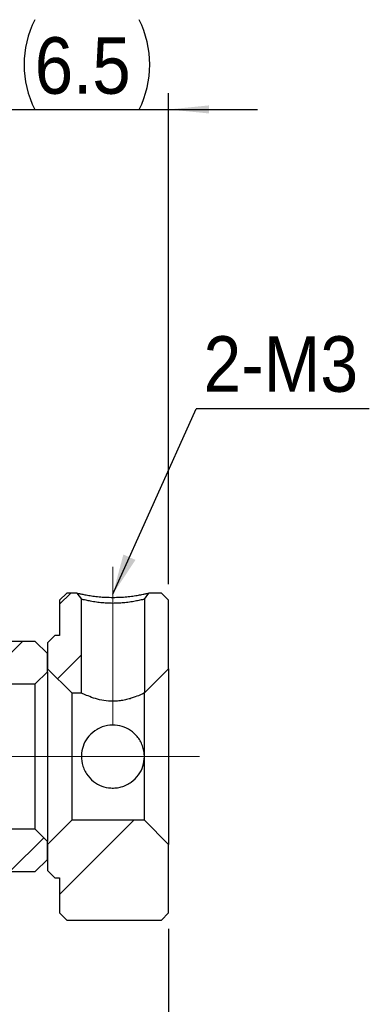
# Model space of a CAD drawing. Header units: millimetres. Extents: x 15 to 240, y 23 to 130.
# Tile 12 of 13: x 163 to 177, y 49 to 90. Entities that reach past the tile are written whole.
import ezdxf

# ---------------------------------------------------------------- set-up
doc = ezdxf.new("R2010")
doc.units = ezdxf.units.MM
doc.header["$LTSCALE"] = 0.666667
doc.linetypes.add('CENTERX2', pattern=[20.32, 12.7, -2.54, 2.54, -2.54])
doc.layers.add('FORMAT', color=7, linetype='Continuous')
doc.styles.add('SLDTEXTSTYLE0', font='GOTHIC.TTF', dxfattribs={"width": 0.913})
doc.styles.get("Standard").update_dxf_attribs({"font": 'GOTHIC.TTF'})
doc.dimstyles.new('SLDDIMSTYLE2', dxfattribs={"dimtxt": 2.333333, "dimasz": 1.666667, "dimexe": 0, "dimexo": 0.0625, "dimgap": 0.583333, "dimtad": 1, "dimrnd": 1e-09, "dimzin": 12, "dimdsep": 46, "dimtxsty": 'SLDTEXTSTYLE0', "dimsah": 1, "dimcen": 0.09, "dimadec": 0, "dimazin": 3, "dimtfac": 1, "dimtofl": 0, "dimtmove": 0, "dimatfit": 3, "dimfxl": 0, "dimfrac": 2, "dimtolj": 1, "dimtzin": 12, "dimarcsym": 0})
doc.dimstyles.new('SLDDIMSTYLE3', dxfattribs={"dimtxt": 0.18, "dimasz": 1.666667, "dimexe": 0, "dimexo": 0.0625, "dimgap": 0, "dimtad": 0, "dimtih": 1, "dimtoh": 1, "dimdec": 0, "dimrnd": 1e-09, "dimzin": 0, "dimdsep": 46, "dimtxsty": 'Standard', "dimsah": 1, "dimcen": 0.09, "dimadec": 0, "dimazin": 0, "dimtfac": 1.666667, "dimtdec": 0, "dimtofl": 0, "dimtmove": 0, "dimatfit": 3, "dimfxl": 0, "dimfrac": 2, "dimtolj": 1, "dimtzin": 0, "dimarcsym": 0})
doc.dimstyles.new('SLDDIMSTYLE4', dxfattribs={"dimtxt": 2.333333, "dimasz": 1.666667, "dimexe": 0, "dimexo": 0.0625, "dimgap": 0.583333, "dimtad": 1, "dimdec": 1, "dimrnd": 1e-09, "dimzin": 12, "dimdsep": 46, "dimtxsty": 'SLDTEXTSTYLE0', "dimsah": 1, "dimcen": 0.09, "dimadec": 0, "dimazin": 3, "dimtfac": 1, "dimtdec": 1, "dimtmove": 0, "dimatfit": 0, "dimfxl": 0, "dimfrac": 2, "dimtolj": 1, "dimtzin": 12, "dimarcsym": 0})

# ---------------------------------------------------------------- blocks, each defined once
blk = doc.blocks.new('_D_8')
at = {"layer": 'FORMAT', "color": 7}
for p, q in [((162.373, 70.671), (162.373, 86.679)), ((168.873, 66.421), (168.873, 86.679)), ((162.373, 86.012), (158.706, 86.012)), ((162.373, 86.012), (168.873, 86.012)), ((168.873, 86.012), (172.54, 86.012))]:
    blk.add_line(p, q, dxfattribs=at)
for centre, start, end in [((167.053, 87.864), 153.4349, 206.5651), ((163.955, 87.864), 333.4349, 26.5651)]:
    blk.add_arc(centre, 4.141, start, end, dxfattribs=at)
for points in [[(162.373, 86.012), (160.706, 86.179), (160.706, 85.846)], [(168.873, 86.012), (170.54, 85.846), (170.54, 86.179)]]:
    blk.add_solid(points, dxfattribs=at)
at = {"layer": 'FORMAT', "color": 7, "insert": (163.349, 88.993), "char_height": 2.3333, "attachment_point": 1, "style": 'SLDTEXTSTYLE0'}
blk.add_mtext('6.5', dxfattribs=at)
blk = doc.blocks.new('_D_10')
at = {"layer": 'FORMAT', "color": 7}
for p, q in [((146.873, 54.188), (146.873, 35.517)), ((168.873, 52.188), (168.873, 35.517)), ((146.873, 36.184), (168.873, 36.184))]:
    blk.add_line(p, q, dxfattribs=at)
for points in [[(146.873, 36.184), (148.54, 36.017), (148.54, 36.35)], [(168.873, 36.184), (167.206, 36.35), (167.206, 36.017)]]:
    blk.add_solid(points, dxfattribs=at)
at = {"layer": 'FORMAT', "color": 7, "insert": (155.518, 39.164), "char_height": 2.3333, "attachment_point": 1, "style": 'SLDTEXTSTYLE0'}
blk.add_mtext('22', dxfattribs=at)
blk = doc.blocks.new('SW_NOTE_2')
at = {"layer": 'FORMAT', "color": 0}
blk.add_line((7.133, 0), (0, 0), dxfattribs=at)
at = {"layer": 'FORMAT', "color": 0, "insert": (0.301, 2.995), "char_height": 2.2931, "attachment_point": 1, "style": 'SLDTEXTSTYLE0'}
blk.add_mtext('2-M3', dxfattribs=at)

msp = doc.modelspace()

# ---------------------------------------------------------------- hatches: boundary and pattern name
at = {"linetype": 'Continuous', "lineweight": 18}
h = msp.add_hatch(dxfattribs=at)
h.set_pattern_fill('ANSI32', scale=0.66667, style=0)
h.paths.add_polyline_path([(165.27313, 65.80126), (165.08447, 66.05476), (164.67313, 66.05476), (164.37313, 65.75476), (164.37313, 64.30476), (164.17313, 64.30476), (163.87313, 64.00476), (163.87313, 62.92976), (164.87313, 61.92976), (165.27313, 61.92976)], flags=0)
h = msp.add_hatch(dxfattribs=at)
h.set_pattern_fill('ANSI32', scale=0.66667, style=0)
edge = h.paths.add_edge_path(flags=0)
edge.add_line((168.87313, 65.75476), (168.57313, 66.05476))
edge.add_line((168.57313, 66.05476), (168.0618, 66.05476))
edge.add_line((168.0618, 66.05476), (167.87313, 65.80125))
edge.add_line((167.87313, 65.80126), (167.87313, 61.92976))
edge.add_line((167.87313, 61.92976), (168.87313, 62.92976))
edge.add_line((168.87313, 62.92976), (168.87313, 65.75476))
h = msp.add_hatch(dxfattribs=at)
h.set_pattern_fill('ANSI31', scale=0.66667, style=0)
edge = h.paths.add_edge_path(flags=0)
edge.add_line((163.37313, 62.30476), (163.87313, 62.80476))
edge.add_line((163.87313, 62.80476), (163.87313, 63.55476))
edge.add_line((163.87313, 63.55476), (163.37313, 64.05476))
edge.add_line((163.37313, 64.05476), (159.37313, 64.05476))
edge.add_arc((159.37313, 63.55476), 0.5, 90, 180)
edge.add_line((158.87313, 63.55476), (158.87313, 62.80476))
edge.add_arc((159.37313, 62.80476), 0.5, 180, 270)
edge.add_line((159.37313, 62.30476), (163.37313, 62.30476))
h = msp.add_hatch(dxfattribs=at)
h.set_pattern_fill('ANSI32', scale=0.66667, style=0)
h.paths.add_polyline_path([(164.37313, 52.85476), (164.67313, 52.55476), (168.57313, 52.55476), (168.87313, 52.85476), (168.87313, 55.67976), (167.87313, 56.67976), (164.87313, 56.67976), (163.87313, 55.67976), (163.87313, 54.60476), (164.17313, 54.30476), (164.37313, 54.30476)], flags=0)
h = msp.add_hatch(dxfattribs=at)
h.set_pattern_fill('ANSI31', scale=0.66667, style=0)
edge = h.paths.add_edge_path(flags=0)
edge.add_line((163.87313, 55.80476), (163.37313, 56.30476))
edge.add_line((163.37313, 56.30476), (159.37313, 56.30476))
edge.add_arc((159.37313, 55.80476), 0.5, 90, 180)
edge.add_line((158.87313, 55.80476), (158.87313, 55.05476))
edge.add_arc((159.37313, 55.05476), 0.5, 180, 270)
edge.add_line((159.37313, 54.55476), (163.37313, 54.55476))
edge.add_line((163.37313, 54.55476), (163.87313, 55.05476))
edge.add_line((163.87313, 55.05476), (163.87313, 55.80476))

# ---------------------------------------------------------------- linework, layer by layer
at = {"color": 7, "linetype": 'Continuous', "lineweight": 25}
for p, q in [((164.37313, 65.75476), (164.67313, 66.05476)), ((165.08447, 66.05476), (164.67313, 66.05476)), ((165.08447, 66.05476), (165.27313, 65.80126)), ((167.87313, 65.80125), (168.0618, 66.05476)), ((168.57313, 66.05476), (168.0618, 66.05476)), ((168.57313, 66.05476), (168.87313, 65.75476)), ((164.37313, 65.75476), (164.37313, 64.30476)), ((165.27313, 61.92976), (165.27313, 65.80126)), ((167.87313, 65.80125), (167.87313, 61.92976)), ((168.87313, 62.92976), (168.87313, 65.75476)), ((163.87313, 64.00476), (164.17313, 64.30476)), ((164.37313, 64.30476), (164.17313, 64.30476)), ((163.37313, 64.05476), (159.37313, 64.05476)), ((163.37313, 64.05476), (163.87313, 63.55476)), ((163.87313, 64.00476), (163.87313, 62.92976)), ((163.87313, 62.80476), (163.87313, 63.55476)), ((163.87313, 62.80476), (163.37313, 62.30476)), ((164.87313, 61.92976), (163.87313, 62.92976)), ((163.87313, 62.80476), (163.87313, 55.80476)), ((168.87313, 62.92976), (167.87313, 61.92976)), ((168.87313, 62.92976), (168.87313, 55.67976)), ((159.37313, 62.30476), (163.37313, 62.30476)), ((163.37313, 56.30476), (163.37313, 62.30476)), ((164.87313, 61.92976), (165.27313, 61.92976)), ((164.87313, 61.92976), (164.87313, 56.67976)), ((167.87313, 59.30476), (167.87313, 61.92976)), ((167.87313, 56.67976), (167.87313, 59.30476)), ((163.87313, 55.67976), (164.87313, 56.67976)), ((167.87313, 56.67976), (164.87313, 56.67976)), ((167.87313, 56.67976), (168.87313, 55.67976)), ((163.37313, 56.30476), (159.37313, 56.30476)), ((163.37313, 56.30476), (163.87313, 55.80476)), ((163.87313, 55.05476), (163.87313, 55.80476)), ((163.87313, 55.67976), (163.87313, 54.60476)), ((168.87313, 52.85476), (168.87313, 55.67976)), ((163.87313, 55.05476), (163.37313, 54.55476)), ((159.37313, 54.55476), (163.37313, 54.55476)), ((164.17313, 54.30476), (163.87313, 54.60476)), ((164.17313, 54.30476), (164.37313, 54.30476)), ((164.37313, 54.30476), (164.37313, 52.85476)), ((164.67313, 52.55476), (164.37313, 52.85476)), ((168.87313, 52.85476), (168.57313, 52.55476)), ((164.67313, 52.55476), (168.57313, 52.55476))]:
    msp.add_line(p, q, dxfattribs=at)
for points, knots in [([(165.08447, 66.05476), (165.08954, 66.05338), (165.09949, 66.05066), (165.18516, 66.03001), (165.32398, 66.00082), (165.51454, 65.96574), (165.7407, 65.92953), (165.99776, 65.89899), (166.27841, 65.87934), (166.57311, 65.87304), (166.86781, 65.87927), (167.14828, 65.89894), (167.40554, 65.92955), (167.63204, 65.9658), (167.82291, 66.00088), (167.96153, 66.03006), (168.04691, 66.05067), (168.05677, 66.05338), (168.0618, 66.05476)], [0, 0, 0, 0, 0.0647618, 0.12695616, 0.18896348, 0.25318503, 0.31707202, 0.37772851, 0.43780498, 0.50002641, 0.56211276, 0.62215102, 0.68288004, 0.74694981, 0.81117264, 0.87320453, 0.93530355, 1, 1, 1, 1]), ([(167.87313, 65.80125), (167.86986, 65.80007), (167.86282, 65.79751), (167.80022, 65.77999), (167.68266, 65.75326), (167.49989, 65.71526), (167.26897, 65.67723), (167.02261, 65.64985), (166.79028, 65.63289), (166.5734, 65.62632), (166.35657, 65.63285), (166.12434, 65.6498), (165.87791, 65.67716), (165.64686, 65.71517), (165.46398, 65.75316), (165.34622, 65.77991), (165.28347, 65.7975), (165.27642, 65.80006), (165.27313, 65.80126)], [0, 0, 0, 0, 0.050976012, 0.109510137, 0.175915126, 0.250044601, 0.324822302, 0.391368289, 0.449723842, 0.499956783, 0.550123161, 0.60844507, 0.67499035, 0.749800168, 0.823925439, 0.89030042, 0.948968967, 1, 1, 1, 1]), ([(167.87313, 61.92976), (167.86039, 61.92333), (167.83492, 61.91049), (167.63866, 61.8187), (167.39258, 61.72353), (167.14105, 61.65205), (166.93078, 61.60978), (166.70942, 61.58583), (166.43281, 61.58242), (166.1015, 61.62426), (165.75092, 61.72252), (165.51266, 61.81814), (165.37238, 61.88162), (165.29098, 61.92083), (165.27949, 61.92658), (165.27313, 61.92976)], [0, 0, 0, 0, 0.09879554, 0.19736482, 0.301859, 0.35733632, 0.41461125, 0.46663051, 0.52058214, 0.61383358, 0.70935209, 0.81672063, 0.87203774, 0.92924292, 1, 1, 1, 1]), ([(167.87313, 59.30476), (167.86039, 59.16773), (167.83493, 58.89398), (167.63864, 58.52521), (167.39179, 58.27683), (167.13978, 58.12763), (166.92835, 58.04732), (166.70798, 58.00592), (166.4315, 58.00004), (166.1015, 58.07272), (165.75087, 58.27041), (165.51194, 58.52871), (165.37156, 58.79191), (165.27933, 59.07261), (165.25712, 59.43138), (165.36214, 59.83023), (165.57986, 60.17709), (165.85261, 60.40441), (166.12283, 60.53116), (166.40658, 60.60845), (166.76064, 60.61241), (167.14671, 60.49287), (167.42284, 60.30522), (167.61091, 60.09781), (167.7318, 59.90892), (167.8181, 59.69916), (167.86587, 59.49449), (167.87097, 59.36132), (167.87313, 59.30476)], [0, 0, 0, 0, 0.04940533, 0.09869752, 0.15095261, 0.17915395, 0.20733434, 0.23383298, 0.26032178, 0.30695464, 0.3547212, 0.40841369, 0.43655549, 0.4646794, 0.51610055, 0.56365995, 0.61263101, 0.66635261, 0.69454073, 0.72270463, 0.77342342, 0.81953987, 0.86879184, 0.89642849, 0.9240555, 0.95180002, 0.97952847, 1, 1, 1, 1])]:
    msp.add_open_spline(points, degree=3, knots=knots, dxfattribs=at)
at = {"layer": 'FORMAT', "color": 7, "linetype": 'CENTERX2', "lineweight": 18}
for p, q in [((166.57313, 67.13459), (166.57313, 60.59643)), ((170.1514, 59.30476), (141.0398, 59.30476))]:
    msp.add_line(p, q, dxfattribs=at)

# ---------------------------------------------------------------- block references
at = {"layer": 'FORMAT', "color": 7}
msp.add_blockref('SW_NOTE_2', (170.0098, 73.65828), dxfattribs=at)

# ---------------------------------------------------------------- dimensions: what is measured, and where the dimension line sits
dim = msp.add_linear_dim(base=(168.87313, 86.01241), p1=(162.37313, 70.00476), p2=(168.87313, 65.75476), text='(<>)', dimstyle='SLDDIMSTYLE4', dxfattribs=at)
dim.commit()
dim.dimension.update_dxf_attribs({"geometry": '_D_8', "text_midpoint": (165.50397, 86.01241), "dimtype": 160})
dim = msp.add_linear_dim(base=(168.87313, 36.18372), p1=(146.87313, 54.85476), p2=(168.87313, 52.85476), dimstyle='SLDDIMSTYLE2', dxfattribs=at)
dim.commit()
dim.dimension.update_dxf_attribs({"geometry": '_D_10', "text_midpoint": (157.2423, 36.18372), "dimtype": 160})

# ---------------------------------------------------------------- leaders
msp.add_leader([(166.57313, 66.01206), (170.0098, 73.65828)], dimstyle='SLDDIMSTYLE3', dxfattribs=at)

doc.saveas('drawing.dxf')
